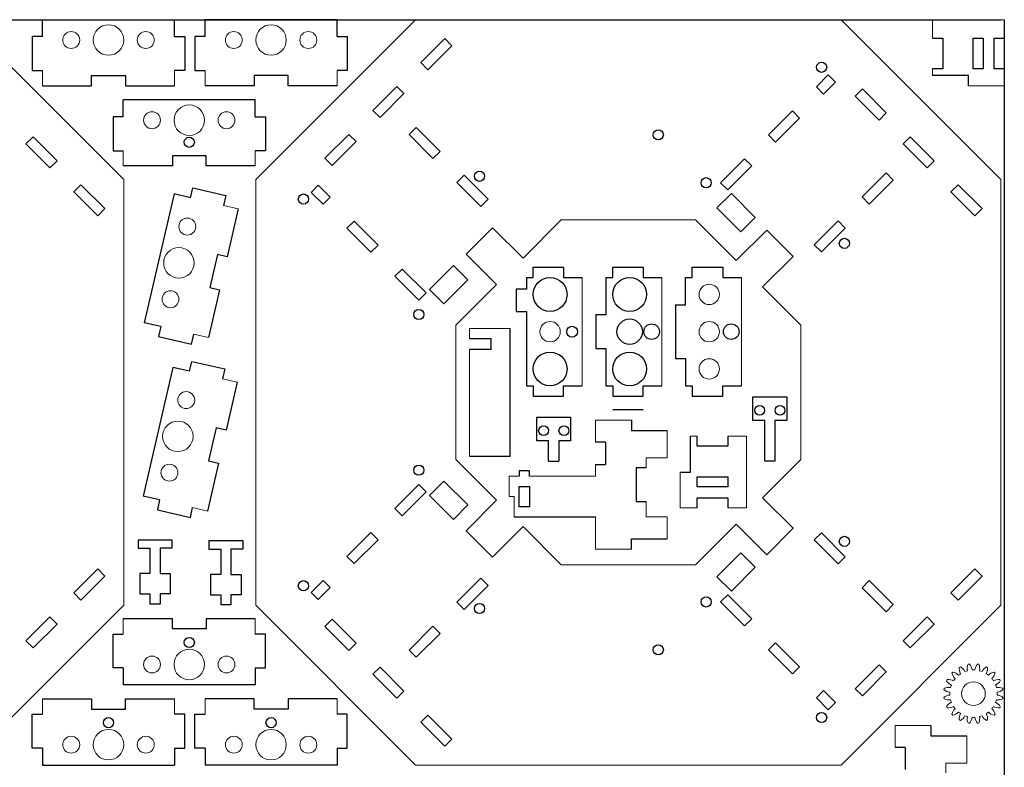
# Model space of a CAD drawing. Header units: millimetres. Extents: x 0 to 1180, y 0 to 381.
# Tile 6 of 6: x 889 to 1180, y 160 to 381. Entities that reach past the tile are written whole.
import ezdxf

# ---------------------------------------------------------------- set-up
doc = ezdxf.new("R2010")
doc.units = ezdxf.units.MM

msp = doc.modelspace()

# ---------------------------------------------------------------- linework, layer by layer
for p, q in [((700, 380.77), (1179, 380.77)), ((896, 380.77), (935, 380.77)), ((896, 375.77), (896, 380.77)), ((935, 375.77), (935, 380.77)), ((983, 380.77), (944, 380.77)), ((944, 375.77), (944, 380.77)), ((983, 375.77), (983, 380.77)), ((1180, 380.77), (1180, 1.77)), ((893, 375.77), (893, 365.77)), ((896, 375.77), (893, 375.77)), ((935, 375.77), (938, 375.77)), ((938, 375.77), (938, 365.77)), ((941, 375.77), (941, 365.77)), ((944, 375.77), (941, 375.77)), ((983, 375.77), (986, 375.77)), ((986, 375.77), (986, 365.77)), ((1007.69, 368.14), (1014.76, 375.21)), ((1014.76, 375.21), (1016.89, 373.09)), ((1158.8, 375.27), (1161.8, 375.27)), ((1161.8, 375.27), (1161.8, 366.27)), ((1170.8, 366.27), (1170.8, 375.27)), ((1170.8, 375.27), (1173.8, 375.27)), ((1173.8, 375.27), (1173.8, 366.27)), ((1177, 366.27), (1177, 375.27)), ((1177, 375.27), (1180, 375.27)), ((1009.82, 366.01), (1016.89, 373.09)), ((1009.82, 366.01), (1007.69, 368.14)), ((893, 365.77), (896, 365.77)), ((910.5, 361.27), (910.5, 364.27)), ((910.5, 364.27), (920.5, 364.27)), ((920.5, 364.27), (920.5, 361.27)), ((938, 365.77), (935, 365.77)), ((941, 365.77), (944, 365.77)), ((968.5, 364.27), (958.5, 364.27)), ((958.5, 364.27), (958.5, 361.27)), ((968.5, 361.27), (968.5, 364.27)), ((986, 365.77), (983, 365.77)), ((1128.04, 364.46), (1124.51, 360.92)), ((1130.16, 362.34), (1128.04, 364.46)), ((1161.8, 366.27), (1158.8, 366.27)), ((1169.4, 364.27), (1158.8, 364.27)), ((1169.4, 361.27), (1169.4, 364.27)), ((1173.8, 366.27), (1170.8, 366.27)), ((1180, 366.27), (1177, 366.27)), ((896, 361.27), (910.5, 361.27)), ((920.5, 361.27), (935, 361.27)), ((958.5, 361.27), (944, 361.27)), ((983, 361.27), (968.5, 361.27)), ((993.55, 353.99), (1000.62, 361.06)), ((1000.62, 361.06), (1002.74, 358.94)), ((1124.51, 360.92), (1126.63, 358.8)), ((1126.63, 358.8), (1130.16, 362.34)), ((995.67, 351.87), (1002.74, 358.94)), ((1135.96, 358.24), (1138.08, 360.36)), ((1135.96, 358.24), (1143.03, 351.16)), ((1138.08, 360.36), (1145.16, 353.29)), ((958.85, 357.09), (919.85, 357.09)), ((919.85, 352.09), (919.85, 357.09)), ((958.85, 352.09), (958.85, 357.09)), ((916.85, 352.09), (916.85, 342.09)), ((919.85, 352.09), (916.85, 352.09)), ((958.85, 352.09), (961.85, 352.09)), ((961.85, 352.09), (961.85, 342.09)), ((995.67, 351.87), (993.55, 353.99)), ((1117.44, 353.85), (1110.37, 346.78)), ((1119.56, 351.73), (1117.44, 353.85)), ((1145.16, 353.29), (1143.03, 351.16)), ((1004.23, 346.85), (1006.35, 348.97)), ((1006.35, 348.97), (1013.42, 341.9)), ((1112.49, 344.66), (1119.56, 351.73)), ((891.11, 344.09), (893.23, 346.22)), ((893.23, 346.22), (900.3, 339.14)), ((979.41, 339.85), (986.48, 346.92)), ((986.48, 346.92), (988.6, 344.8)), ((1011.3, 339.78), (1004.23, 346.85)), ((1110.37, 346.78), (1112.49, 344.66)), ((1150.11, 344.09), (1152.23, 346.22)), ((1152.23, 346.22), (1159.3, 339.14)), ((891.11, 344.09), (898.18, 337.02)), ((981.53, 337.73), (988.6, 344.8)), ((1150.11, 344.09), (1157.18, 337.02)), ((916.85, 342.09), (919.85, 342.09)), ((944.35, 340.59), (934.35, 340.59)), ((934.35, 340.59), (934.35, 337.59)), ((944.35, 337.59), (944.35, 340.59)), ((961.85, 342.09), (958.85, 342.09)), ((1013.42, 341.9), (1011.3, 339.78)), ((900.3, 339.14), (898.18, 337.02)), ((934.35, 337.59), (919.85, 337.59)), ((958.85, 337.59), (944.35, 337.59)), ((981.53, 337.73), (979.41, 339.85)), ((1103.29, 339.71), (1096.22, 332.64)), ((1098.34, 330.52), (1105.42, 337.59)), ((1105.42, 337.59), (1103.29, 339.71)), ((1159.3, 339.14), (1157.18, 337.02)), ((1018.37, 332.71), (1020.49, 334.83)), ((1020.49, 334.83), (1027.56, 327.76)), ((1138.01, 328.47), (1145.08, 335.54)), ((1145.08, 335.54), (1147.21, 333.42)), ((905.25, 329.95), (907.37, 332.07)), ((907.37, 332.07), (914.44, 325)), ((977.43, 331.93), (975.31, 329.81)), ((980.97, 328.4), (977.43, 331.93)), ((1025.44, 325.64), (1018.37, 332.71)), ((1096.22, 332.64), (1098.34, 330.52)), ((1147.21, 333.42), (1140.13, 326.35)), ((1164.25, 329.95), (1166.37, 332.07)), ((1166.37, 332.07), (1173.44, 325)), ((905.25, 329.95), (912.32, 322.88)), ((934.84, 329.33), (926.04, 291.33)), ((939.71, 328.2), (934.84, 329.33)), ((939.71, 328.2), (940.38, 331.12)), ((940.38, 331.12), (950.13, 328.87)), ((950.13, 328.87), (949.45, 325.94)), ((975.31, 329.81), (978.84, 326.27)), ((1095.16, 325.21), (1099.41, 329.46)), ((1099.41, 329.46), (1106.48, 322.39)), ((1164.25, 329.95), (1171.32, 322.88)), ((978.84, 326.27), (980.97, 328.4)), ((1027.56, 327.76), (1025.44, 325.64)), ((1140.13, 326.35), (1138.01, 328.47)), ((914.44, 325), (912.32, 322.88)), ((953.83, 324.93), (950.57, 310.8)), ((1102.23, 318.14), (1095.16, 325.21)), ((1173.44, 325), (1171.32, 322.88)), ((988.04, 321.33), (985.91, 319.2)), ((995.11, 314.25), (988.04, 321.33)), ((1106.48, 322.39), (1102.23, 318.14)), ((1123.87, 314.32), (1130.94, 321.4)), ((1130.94, 321.4), (1133.06, 319.27)), ((985.91, 319.2), (992.99, 312.13)), ((1021.09, 311.6), (1028.87, 319.38)), ((1037.89, 310.36), (1028.87, 319.38)), ((1100.82, 309.66), (1109.84, 318.67)), ((1109.84, 318.67), (1117.61, 310.9)), ((1133.06, 319.27), (1125.99, 312.2)), ((992.99, 312.13), (995.11, 314.25)), ((1125.99, 312.2), (1123.87, 314.32)), ((947.64, 311.48), (945.39, 301.74)), ((950.57, 310.8), (947.64, 311.48)), ((1030.11, 302.59), (1021.09, 311.6)), ((1010.31, 301.17), (1017.38, 308.24)), ((1017.38, 308.24), (1021.62, 304)), ((1108.6, 301.88), (1117.61, 310.9)), ((1002.18, 307.18), (1000.06, 305.06)), ((1009.25, 300.11), (1002.18, 307.18)), ((1040.88, 304.68), (1040.88, 307.68)), ((1040.88, 307.68), (1049.88, 307.68)), ((1049.88, 307.68), (1049.88, 304.68)), ((1064.38, 304.68), (1064.38, 307.68)), ((1064.38, 307.68), (1073.38, 307.68)), ((1073.38, 307.68), (1073.38, 304.68)), ((1087.88, 304.68), (1087.88, 307.68)), ((1087.88, 307.68), (1096.88, 307.68)), ((1096.88, 307.68), (1096.88, 304.68)), ((1000.06, 305.06), (1007.13, 297.99)), ((1021.62, 304), (1014.55, 296.93)), ((1038.88, 304.68), (1040.88, 304.68)), ((1038.88, 304.68), (1038.88, 301.18)), ((1049.88, 304.68), (1055.38, 304.68)), ((1062.38, 304.68), (1064.38, 304.68)), ((1062.38, 304.68), (1062.38, 293.68)), ((1073.38, 304.68), (1078.88, 304.68)), ((1085.88, 304.68), (1087.88, 304.68)), ((1085.88, 296.61), (1085.88, 304.68)), ((1096.88, 304.68), (1102.38, 304.68)), ((948.31, 301.06), (945.04, 286.93)), ((945.39, 301.74), (948.31, 301.06)), ((1007.13, 297.99), (1009.25, 300.11)), ((1014.55, 296.93), (1010.31, 301.17)), ((1038.88, 301.18), (1035.88, 301.18)), ((1035.88, 301.18), (1035.88, 294.68)), ((1082.88, 296.61), (1085.88, 296.61)), ((1082.88, 296.61), (1082.88, 280.76)), ((1035.88, 294.68), (1038.88, 294.68)), ((1038.88, 294.68), (1038.88, 272.68)), ((1062.38, 293.68), (1059.38, 293.68)), ((1059.38, 293.68), (1059.38, 283.68)), ((930.92, 290.2), (926.04, 291.33)), ((930.92, 290.2), (930.24, 287.28)), ((939.98, 285.03), (940.66, 287.95)), ((1034.12, 251.89), (1034.12, 289.59)), ((930.24, 287.28), (939.98, 285.03)), ((1028.47, 286.59), (1022.12, 286.59)), ((1028.47, 283.39), (1028.47, 286.59)), ((1028.47, 283.39), (1022.12, 283.39)), ((1059.38, 283.68), (1062.38, 283.68)), ((1062.38, 283.68), (1062.38, 272.68)), ((939.39, 277), (940.07, 279.92)), ((940.07, 279.92), (949.81, 277.67)), ((1082.88, 280.76), (1085.88, 280.76)), ((1085.88, 280.76), (1085.88, 272.68)), ((934.52, 278.13), (925.73, 240.13)), ((939.39, 277), (934.52, 278.13)), ((949.81, 277.67), (949.14, 274.75)), ((953.52, 273.73), (950.25, 259.61)), ((1038.88, 272.68), (1040.88, 272.68)), ((1040.88, 272.68), (1040.88, 269.68)), ((1049.88, 269.68), (1049.88, 272.68)), ((1049.88, 272.68), (1055.38, 272.68)), ((1062.38, 272.68), (1064.38, 272.68)), ((1064.38, 272.68), (1064.38, 269.68)), ((1073.38, 269.68), (1073.38, 272.68)), ((1073.38, 272.68), (1078.88, 272.68)), ((1085.88, 272.68), (1087.88, 272.68)), ((1087.88, 272.68), (1087.88, 269.68)), ((1096.88, 269.68), (1096.88, 272.68)), ((1096.88, 272.68), (1102.38, 272.68)), ((1040.88, 269.68), (1049.88, 269.68)), ((1064.38, 269.68), (1073.38, 269.68)), ((1087.88, 269.68), (1096.88, 269.68)), ((1105.75, 262.46), (1105.75, 269.46)), ((1105.75, 269.46), (1115.75, 269.46)), ((1115.75, 269.46), (1115.75, 262.46)), ((1064.38, 265.68), (1073.38, 265.68)), ((1041.96, 256.47), (1041.96, 263.47)), ((1041.96, 263.47), (1051.96, 263.47)), ((1051.96, 263.47), (1051.96, 256.47)), ((1069.88, 262.52), (1069.88, 259.52)), ((1109.25, 262.46), (1105.75, 262.46)), ((1109.25, 250.46), (1109.25, 262.46)), ((1115.75, 262.46), (1112.25, 262.46)), ((1112.25, 262.46), (1112.25, 250.46)), ((947.33, 260.28), (945.07, 250.54)), ((950.25, 259.61), (947.33, 260.28)), ((1069.88, 259.52), (1080.48, 259.52)), ((1045.46, 256.47), (1041.96, 256.47)), ((1045.46, 250.47), (1045.46, 256.47)), ((1051.96, 256.47), (1048.46, 256.47)), ((1048.46, 256.47), (1048.46, 250.47)), ((1062.28, 256.02), (1059.28, 256.02)), ((1062.28, 256.02), (1062.28, 249.52)), ((1087.33, 247.24), (1087.33, 257.84)), ((1089.33, 254.84), (1089.33, 257.84)), ((1098.33, 257.84), (1098.33, 254.84)), ((1098.33, 254.84), (1089.33, 254.84)), ((945.07, 250.54), (948, 249.86)), ((1022.12, 251.89), (1034.12, 251.89)), ((1045.46, 250.47), (1048.46, 250.47)), ((1112.25, 250.46), (1109.25, 250.46)), ((948, 249.86), (944.73, 235.74)), ((1039.78, 247.57), (1036.78, 247.57)), ((1036.78, 247.57), (1036.78, 246.02)), ((1039.78, 246.02), (1039.78, 247.57)), ((1059.28, 249.52), (1062.28, 249.52)), ((1074.28, 248.52), (1071.28, 248.52)), ((1071.28, 248.52), (1071.28, 238.52)), ((1084.33, 247.24), (1087.33, 247.24)), ((1014.55, 244.6), (1010.31, 240.36)), ((1021.62, 237.53), (1014.55, 244.6)), ((1089.33, 242.84), (1089.33, 245.84)), ((1089.33, 245.84), (1098.33, 245.84)), ((1098.33, 245.84), (1098.33, 242.84)), ((1000.06, 236.47), (1007.13, 243.54)), ((1009.25, 241.42), (1002.18, 234.35)), ((1007.13, 243.54), (1009.25, 241.42)), ((1036.78, 237.02), (1036.78, 243.02)), ((1036.78, 243.02), (1039.78, 243.02)), ((1039.78, 243.02), (1039.78, 237.02)), ((1098.33, 242.84), (1089.33, 242.84)), ((930.6, 239), (925.73, 240.13)), ((930.6, 239), (929.92, 236.08)), ((1010.31, 240.36), (1017.38, 233.29)), ((1030.11, 238.95), (1021.09, 229.93)), ((1071.28, 238.52), (1074.28, 238.52)), ((1089.33, 236.64), (1089.33, 239.64)), ((1089.33, 239.64), (1098.33, 239.64)), ((1098.33, 239.64), (1098.33, 236.64)), ((1108.6, 239.65), (1117.61, 230.64)), ((929.92, 236.08), (939.67, 233.83)), ((939.67, 233.83), (940.34, 236.75)), ((1002.18, 234.35), (1000.06, 236.47)), ((1017.38, 233.29), (1021.62, 237.53)), ((1039.78, 237.02), (1036.78, 237.02)), ((1035.28, 234.02), (1059.28, 234.02)), ((1021.09, 229.93), (1028.87, 222.15)), ((1037.89, 231.17), (1028.87, 222.15)), ((1100.82, 231.88), (1109.84, 222.86)), ((1109.84, 222.86), (1117.61, 230.64)), ((924.22, 227.26), (934.22, 227.26)), ((924.22, 227.26), (924.22, 224.76)), ((934.22, 227.26), (934.22, 224.76)), ((945.14, 227.03), (955.14, 227.03)), ((945.14, 227.03), (945.14, 224.53)), ((955.14, 227.03), (955.14, 224.53)), ((985.91, 222.33), (992.99, 229.4)), ((995.11, 227.28), (988.04, 220.21)), ((992.99, 229.4), (995.11, 227.28)), ((1069.88, 224.52), (1069.88, 227.52)), ((1069.88, 227.52), (1080.48, 227.52)), ((1125.99, 229.33), (1123.87, 227.21)), ((1123.87, 227.21), (1130.94, 220.14)), ((1133.06, 222.26), (1125.99, 229.33)), ((924.22, 224.76), (927.72, 224.76)), ((927.72, 224.76), (927.72, 217.26)), ((930.72, 224.76), (930.72, 217.26)), ((934.22, 224.76), (930.72, 224.76)), ((945.14, 224.53), (948.64, 224.53)), ((948.64, 224.53), (948.64, 217.03)), ((951.64, 224.53), (951.64, 217.03)), ((955.14, 224.53), (951.64, 224.53)), ((988.04, 220.21), (985.91, 222.33)), ((1102.23, 223.39), (1095.16, 216.32)), ((1106.48, 219.15), (1102.23, 223.39)), ((1130.94, 220.14), (1133.06, 222.26)), ((905.25, 211.58), (912.32, 218.65)), ((914.44, 216.53), (912.32, 218.65)), ((1099.41, 212.08), (1106.48, 219.15)), ((1164.25, 211.58), (1171.32, 218.65)), ((1173.44, 216.53), (1171.32, 218.65)), ((907.37, 209.46), (914.44, 216.53)), ((927.72, 217.26), (924.72, 217.26)), ((924.72, 217.26), (924.72, 211.26)), ((930.72, 217.26), (933.72, 217.26)), ((933.72, 217.26), (933.72, 211.26)), ((948.64, 217.03), (945.64, 217.03)), ((945.64, 217.03), (945.64, 211.03)), ((951.64, 217.03), (954.64, 217.03)), ((954.64, 217.03), (954.64, 211.03)), ((975.31, 211.72), (978.84, 215.26)), ((978.84, 215.26), (980.97, 213.14)), ((1025.44, 215.9), (1018.37, 208.82)), ((1027.56, 213.77), (1025.44, 215.9)), ((1095.16, 216.32), (1099.41, 212.08)), ((1140.13, 215.19), (1138.01, 213.07)), ((1147.21, 208.12), (1140.13, 215.19)), ((1166.37, 209.46), (1173.44, 216.53)), ((980.97, 213.14), (977.43, 209.6)), ((1020.49, 206.7), (1027.56, 213.77)), ((1138.01, 213.07), (1145.08, 206)), ((905.25, 211.58), (907.37, 209.46)), ((924.72, 211.26), (927.72, 211.26)), ((927.72, 211.26), (927.72, 208.26)), ((933.72, 211.26), (930.72, 211.26)), ((930.72, 211.26), (930.72, 208.26)), ((945.64, 211.03), (948.64, 211.03)), ((948.64, 211.03), (948.64, 208.03)), ((954.64, 211.03), (951.64, 211.03)), ((951.64, 211.03), (951.64, 208.03)), ((977.43, 209.6), (975.31, 211.72)), ((1096.22, 208.9), (1098.34, 211.02)), ((1098.34, 211.02), (1105.42, 203.95)), ((1164.25, 211.58), (1166.37, 209.46)), ((930.72, 208.26), (927.72, 208.26)), ((951.64, 208.03), (948.64, 208.03)), ((1018.37, 208.82), (1020.49, 206.7)), ((1103.29, 201.82), (1096.22, 208.9)), ((1145.08, 206), (1147.21, 208.12)), ((891.11, 197.44), (898.18, 204.51)), ((900.3, 202.39), (898.18, 204.51)), ((934.35, 203.94), (919.85, 203.94)), ((934.35, 200.94), (934.35, 203.94)), ((958.85, 203.94), (944.35, 203.94)), ((944.35, 203.94), (944.35, 200.94)), ((981.53, 203.8), (979.41, 201.68)), ((981.53, 203.8), (988.6, 196.73)), ((1105.42, 203.95), (1103.29, 201.82)), ((1150.11, 197.44), (1157.18, 204.51)), ((1159.3, 202.39), (1157.18, 204.51)), ((893.23, 195.32), (900.3, 202.39)), ((944.35, 200.94), (934.35, 200.94)), ((979.41, 201.68), (986.48, 194.61)), ((1011.3, 201.75), (1004.23, 194.68)), ((1013.42, 199.63), (1011.3, 201.75)), ((1152.23, 195.32), (1159.3, 202.39)), ((916.85, 189.44), (916.85, 199.44)), ((916.85, 199.44), (919.85, 199.44)), ((961.85, 199.44), (958.85, 199.44)), ((961.85, 189.44), (961.85, 199.44)), ((1006.35, 192.56), (1013.42, 199.63)), ((891.11, 197.44), (893.23, 195.32)), ((986.48, 194.61), (988.6, 196.73)), ((1110.37, 194.75), (1112.49, 196.87)), ((1112.49, 196.87), (1119.56, 189.8)), ((1150.11, 197.44), (1152.23, 195.32)), ((1004.23, 194.68), (1006.35, 192.56)), ((1117.44, 187.68), (1110.37, 194.75)), ((919.85, 189.44), (916.85, 189.44)), ((919.85, 189.44), (919.85, 184.44)), ((958.85, 189.44), (961.85, 189.44)), ((958.85, 189.44), (958.85, 184.44)), ((995.67, 189.66), (993.55, 187.54)), ((995.67, 189.66), (1002.74, 182.59)), ((1119.56, 189.8), (1117.44, 187.68)), ((1135.96, 183.3), (1143.03, 190.37)), ((1145.16, 188.25), (1143.03, 190.37)), ((993.55, 187.54), (1000.62, 180.47)), ((1138.08, 181.18), (1145.16, 188.25)), ((958.85, 184.44), (919.85, 184.44)), ((1135.96, 183.3), (1138.08, 181.18)), ((896, 180.27), (910.5, 180.27)), ((910.5, 180.27), (910.5, 177.27)), ((920.5, 177.27), (920.5, 180.27)), ((920.5, 180.27), (935, 180.27)), ((958.5, 180.27), (944, 180.27)), ((958.5, 177.27), (958.5, 180.27)), ((983, 180.27), (968.5, 180.27)), ((968.5, 180.27), (968.5, 177.27)), ((1000.62, 180.47), (1002.74, 182.59)), ((1124.51, 180.61), (1126.63, 182.73)), ((1128.04, 177.08), (1124.51, 180.61)), ((1126.63, 182.73), (1130.16, 179.2)), ((1130.16, 179.2), (1128.04, 177.08)), ((893, 165.77), (893, 175.77)), ((893, 175.77), (896, 175.77)), ((910.5, 177.27), (920.5, 177.27)), ((938, 175.77), (935, 175.77)), ((938, 165.77), (938, 175.77)), ((941, 165.77), (941, 175.77)), ((941, 175.77), (944, 175.77)), ((968.5, 177.27), (958.5, 177.27)), ((986, 175.77), (983, 175.77)), ((986, 165.77), (986, 175.77)), ((1009.82, 175.52), (1007.69, 173.4)), ((1009.82, 175.52), (1016.89, 168.45)), ((1007.69, 173.4), (1014.76, 166.33)), ((1158.33, 172.43), (1158.33, 169.43)), ((1158.33, 169.43), (1168.93, 169.43)), ((896, 165.77), (893, 165.77)), ((896, 165.77), (896, 160.77)), ((935, 165.77), (938, 165.77)), ((935, 165.77), (935, 160.77)), ((944, 165.77), (941, 165.77)), ((944, 165.77), (944, 160.77)), ((983, 165.77), (986, 165.77)), ((983, 165.77), (983, 160.77)), ((1014.76, 166.33), (1016.89, 168.45)), ((1150.73, 165.93), (1147.73, 165.93)), ((1150.73, 165.93), (1150.73, 159.43)), ((896, 160.77), (935, 160.77)), ((983, 160.77), (944, 160.77))]:
    msp.add_line(p, q)
at = {"color": 7, "linetype": 'Continuous', "lineweight": 15}
for p, q in [((872.82, 380.77), (920, 333.58)), ((959, 333.58), (1006.18, 380.77)), ((1131.82, 380.77), (1006.18, 380.77)), ((1131.82, 380.77), (1179, 333.58)), ((1180, 380.77), (1158.8, 380.77)), ((1158.8, 380.77), (1158.8, 375.27)), ((1180, 380.77), (1180, 375.27)), ((896, 361.27), (896, 365.77)), ((935, 361.27), (935, 365.77)), ((944, 361.27), (944, 365.77)), ((983, 361.27), (983, 365.77)), ((1158.8, 366.27), (1158.8, 364.27)), ((1180, 366.27), (1180, 361.27)), ((1180, 361.27), (1169.4, 361.27)), ((919.85, 337.59), (919.85, 342.09)), ((958.85, 337.59), (958.85, 342.09)), ((920, 207.95), (920, 333.58)), ((959, 333.58), (959, 207.95)), ((1179, 207.95), (1179, 333.58)), ((953.83, 324.93), (949.45, 325.94)), ((1049.2, 321.68), (1037.89, 310.36)), ((1088.8, 321.68), (1049.2, 321.68)), ((1100.82, 309.66), (1088.8, 321.68)), ((1030.11, 302.59), (1018.09, 290.57)), ((1055.38, 272.68), (1055.38, 304.68)), ((1078.88, 272.68), (1078.88, 304.68)), ((1102.38, 272.68), (1102.38, 304.68)), ((1119.91, 290.57), (1108.6, 301.88)), ((945.04, 286.93), (940.66, 287.95)), ((1018.09, 290.57), (1018.09, 250.97)), ((1034.12, 289.59), (1022.12, 289.59)), ((1022.12, 289.59), (1022.12, 286.59)), ((1119.91, 250.97), (1119.91, 290.57)), ((1022.12, 283.39), (1022.12, 251.89)), ((953.52, 273.73), (949.14, 274.75)), ((1069.88, 262.52), (1059.28, 262.52)), ((1059.28, 262.52), (1059.28, 256.02)), ((1080.48, 251.45), (1080.48, 259.52)), ((1089.33, 257.84), (1087.33, 257.84)), ((1103.83, 257.84), (1098.33, 257.84)), ((1103.83, 236.64), (1103.83, 257.84)), ((1030.11, 238.95), (1018.09, 250.97)), ((1074.28, 251.45), (1080.48, 251.45)), ((1074.28, 251.45), (1074.28, 248.52)), ((1119.91, 250.97), (1108.6, 239.65)), ((1059.28, 249.52), (1059.28, 246.02)), ((1084.33, 236.64), (1084.33, 247.24)), ((1033.78, 246.02), (1033.78, 240.02)), ((1036.78, 246.02), (1033.78, 246.02)), ((1059.28, 246.02), (1039.78, 246.02)), ((1033.78, 240.02), (1035.28, 240.02)), ((1035.28, 240.02), (1035.28, 234.02)), ((1074.28, 238.52), (1074.28, 234.02)), ((944.73, 235.74), (940.34, 236.75)), ((1089.33, 236.64), (1084.33, 236.64)), ((1103.83, 236.64), (1098.33, 236.64)), ((1059.28, 234.02), (1059.28, 224.52)), ((1074.28, 234.02), (1080.48, 234.02)), ((1080.48, 227.52), (1080.48, 234.02)), ((1049.2, 219.86), (1037.89, 231.17)), ((1100.82, 231.88), (1088.8, 219.86)), ((1059.28, 224.52), (1069.88, 224.52)), ((1049.2, 219.86), (1088.8, 219.86)), ((872.82, 160.77), (920, 207.95)), ((959, 207.95), (1006.18, 160.77)), ((1131.82, 160.77), (1179, 207.95)), ((919.85, 203.94), (919.85, 199.44)), ((958.85, 203.94), (958.85, 199.44)), ((896, 180.27), (896, 175.77)), ((935, 180.27), (935, 175.77)), ((944, 180.27), (944, 175.77)), ((983, 180.27), (983, 175.77)), ((1158.33, 172.43), (1147.73, 172.43)), ((1147.73, 172.43), (1147.73, 165.93)), ((1168.93, 161.35), (1168.93, 169.43)), ((1006.18, 160.77), (1131.82, 160.77)), ((1162.73, 161.35), (1168.93, 161.35)), ((1162.73, 161.35), (1162.73, 158.43))]:
    msp.add_line(p, q, dxfattribs=at)
for centre, radius in [((915.5, 374.77), 4.5), ((963.5, 374.77), 4.5), ((904.5, 374.77), 2.5), ((926.5, 374.77), 2.5), ((952.5, 374.77), 2.5), ((974.5, 374.77), 2.5), ((939.35, 351.09), 4.5), ((928.35, 351.09), 2.5), ((950.35, 351.09), 2.5), ((938.77, 319.69), 2.5), ((936.29, 308.98), 4.5), ((1092.88, 299.68), 3), ((933.81, 298.26), 2.5), ((1045.88, 288.68), 3), ((1092.88, 288.68), 3), ((1092.88, 277.68), 3), ((938.45, 268.49), 2.5), ((935.97, 257.78), 4.5), ((933.49, 247.06), 2.5), ((939.35, 190.44), 4.5), ((928.35, 190.44), 2.5), ((950.35, 190.44), 2.5), ((1170.89, 181.84), 3.5), ((904.5, 166.77), 2.5), ((915.5, 166.77), 4.5), ((926.5, 166.77), 2.5), ((952.5, 166.77), 2.5), ((963.5, 166.77), 4.5), ((974.5, 166.77), 2.5)]:
    msp.add_circle(centre, radius, dxfattribs=at)
for centre, radius in [((1126.06, 366.72), 1.5), ((939.35, 344.59), 1.5), ((1077.84, 346.78), 1.5), ((1025.02, 334.55), 1.5), ((1091.98, 332.64), 1.5), ((973.05, 327.83), 1.5), ((1132.78, 314.75), 1.5), ((1045.88, 299.68), 5), ((1069.38, 299.68), 5), ((1007.13, 293.75), 1.5), ((1069.38, 288.68), 3.75), ((1075.88, 288.68), 2.3), ((1099.38, 288.68), 2.3), ((1052.38, 288.68), 1.6), ((1045.88, 277.68), 5), ((1069.38, 277.68), 5), ((1107.75, 265.46), 1.45), ((1113.75, 265.46), 1.45), ((1043.96, 259.47), 1.45), ((1049.96, 259.47), 1.45), ((1007.13, 247.79), 1.5), ((1132.78, 226.78), 1.5), ((973.05, 213.7), 1.5), ((1091.98, 208.9), 1.5), ((1025.02, 206.99), 1.5), ((939.35, 196.94), 1.5), ((1077.84, 194.75), 1.5), ((915.5, 173.27), 1.5), ((963.5, 173.27), 1.5), ((1126.06, 174.81), 1.5)]:
    msp.add_circle(centre, radius)
for centre, radius, start, end in [((1169.9, 189.29), 3.2, 174.7523, 209.2576), ((1170.89, 181.84), 8.8, 115.6482, 118.3518), ((1165.44, 187.02), 3.2, 24.7424, 59.2477), ((1172.25, 189.23), 3.2, 156.7523, 191.2576), ((1170.89, 181.84), 8.8, 97.6482, 100.3518), ((1167.31, 188.45), 3.2, 6.7424, 41.2477), ((1174.47, 188.45), 3.2, 138.7523, 173.2576), ((1170.89, 181.84), 8.8, 79.6482, 82.3518), ((1169.53, 189.23), 3.2, 348.7424, 23.2477), ((1176.34, 187.02), 3.2, 120.7523, 155.2576), ((1171.88, 189.29), 3.2, 330.7424, 5.2477), ((1170.89, 181.84), 8.8, 61.6482, 64.3518), ((1170.89, 181.84), 8.8, 133.6482, 136.3518), ((1167.64, 188.62), 3.2, 192.7523, 227.2576), ((1164.11, 185.09), 3.2, 42.7424, 77.2477), ((1170.89, 181.84), 7, 140.7294, 147.2706), ((1170.89, 181.84), 7, 122.7294, 129.2706), ((1170.89, 181.84), 7, 104.7294, 111.2706), ((1170.89, 181.84), 7, 86.7294, 93.2706), ((1170.89, 181.84), 7, 68.7294, 75.2706), ((1170.89, 181.84), 7, 50.7294, 57.2706), ((1177.67, 185.09), 3.2, 102.7523, 137.2576), ((1174.14, 188.62), 3.2, 312.7424, 347.2477), ((1170.89, 181.84), 7, 32.7294, 39.2706), ((1170.89, 181.84), 8.8, 43.6482, 46.3518), ((1170.89, 181.84), 8.8, 169.6482, 172.3518), ((1163.5, 180.48), 3.2, 78.7424, 113.2477), ((1170.89, 181.84), 8.8, 151.6482, 154.3518), ((1165.71, 187.29), 3.2, 210.7523, 245.2576), ((1163.44, 182.83), 3.2, 60.7424, 95.2477), ((1170.89, 181.84), 7, 158.7294, 165.2706), ((1178.34, 182.83), 3.2, 84.7523, 119.2576), ((1176.07, 187.29), 3.2, 294.7424, 329.2477), ((1170.89, 181.84), 7, 14.7294, 21.2706), ((1178.28, 180.48), 3.2, 66.7523, 101.2576), ((1170.89, 181.84), 8.8, 25.6482, 28.3518), ((1170.89, 181.84), 8.8, 7.6482, 10.3518), ((1164.28, 185.42), 3.2, 228.7523, 263.2576), ((1164.28, 178.26), 3.2, 96.7424, 131.2477), ((1170.89, 181.84), 8.8, 187.6482, 190.3518), ((1163.5, 183.2), 3.2, 246.7523, 281.2576), ((1170.89, 181.84), 7, 176.7294, 183.2706), ((1178.28, 183.2), 3.2, 258.7424, 293.2477), ((1177.5, 185.42), 3.2, 276.7424, 311.2477), ((1170.89, 181.84), 7, 356.7294, 3.2706), ((1177.5, 178.26), 3.2, 48.7523, 83.2576), ((1170.89, 181.84), 8.8, 349.6482, 352.3518), ((1165.71, 176.39), 3.2, 114.7424, 149.2477), ((1170.89, 181.84), 8.8, 205.6482, 208.3518), ((1163.44, 180.85), 3.2, 264.7523, 299.2576), ((1170.89, 181.84), 7, 194.7294, 201.2706), ((1167.64, 175.06), 3.2, 132.7424, 167.2477), ((1170.89, 181.84), 7, 212.7294, 219.2706), ((1170.89, 181.84), 7, 320.7294, 327.2706), ((1174.14, 175.06), 3.2, 12.7523, 47.2576), ((1178.34, 180.85), 3.2, 240.7424, 275.2477), ((1170.89, 181.84), 7, 338.7294, 345.2706), ((1176.07, 176.39), 3.2, 30.7523, 65.2576), ((1170.89, 181.84), 8.8, 331.6482, 334.3518), ((1170.89, 181.84), 8.8, 223.6482, 226.3518), ((1164.11, 178.59), 3.2, 282.7523, 317.2576), ((1170.89, 181.84), 7, 230.7294, 237.2706), ((1169.9, 174.39), 3.2, 150.7424, 185.2477), ((1165.44, 176.66), 3.2, 300.7523, 335.2576), ((1170.89, 181.84), 7, 248.7294, 255.2706), ((1172.25, 174.45), 3.2, 168.7424, 203.2477), ((1167.31, 175.23), 3.2, 318.7523, 353.2576), ((1170.89, 181.84), 7, 266.7294, 273.2706), ((1174.47, 175.23), 3.2, 186.7424, 221.2477), ((1169.53, 174.45), 3.2, 336.7523, 11.2576), ((1170.89, 181.84), 7, 284.7294, 291.2706), ((1176.34, 176.66), 3.2, 204.7424, 239.2477), ((1170.89, 181.84), 7, 302.7294, 309.2706), ((1171.88, 174.39), 3.2, 354.7523, 29.2576), ((1177.67, 178.59), 3.2, 222.7424, 257.2477), ((1170.89, 181.84), 8.8, 313.6482, 316.3518), ((1170.89, 181.84), 8.8, 241.6482, 244.3518), ((1170.89, 181.84), 8.8, 259.6482, 262.3518), ((1170.89, 181.84), 8.8, 277.6482, 280.3518), ((1170.89, 181.84), 8.8, 295.6482, 298.3518)]:
    msp.add_arc(centre, radius, start, end, dxfattribs=at)

doc.saveas('drawing.dxf')
